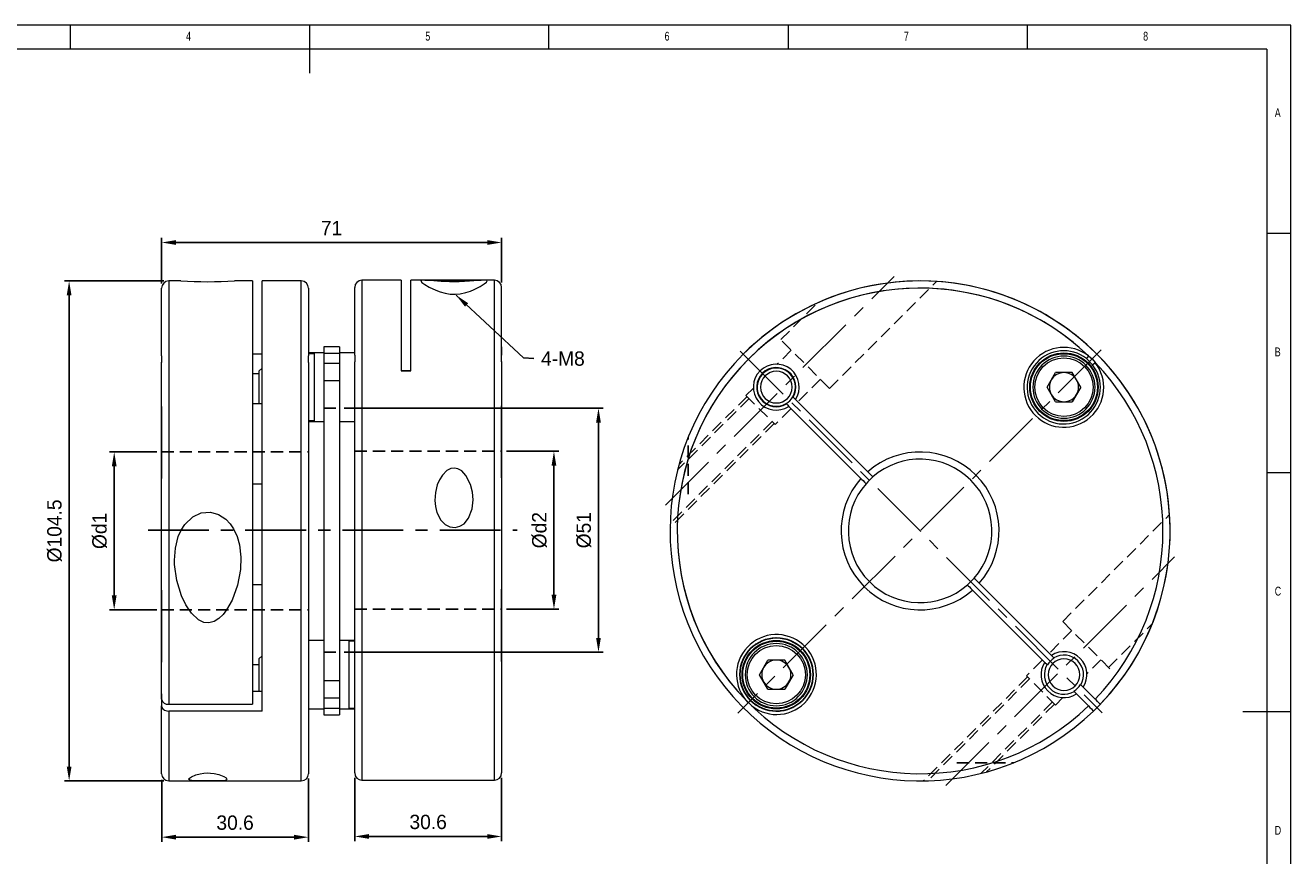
# Model space of a CAD drawing. Header units: millimetres. Extents: x 5 to 415, y 5 to 292.
# Tile 3 of 3: x 151 to 415, y 118 to 292. Entities that reach past the tile are written whole.
import ezdxf

# ---------------------------------------------------------------- set-up
doc = ezdxf.new("R2010")
doc.units = ezdxf.units.MM
doc.header["$LTSCALE"] = 2
doc.header["$PDSIZE"] = -1
doc.linetypes.add('CENTER', pattern=[10.16, 6.35, -1.27, 1.27, -1.27])
doc.linetypes.add('HIDDEN', pattern=[1.905, 1.27, -0.635])
doc.styles.add('SLDTEXTSTYLE0', font='TXT', dxfattribs={"width": 0.75})
doc.dimstyles.new('ISO-25', dxfattribs={"dimtxt": 2.5, "dimasz": 2.5, "dimexe": 1.25, "dimexo": 0.625, "dimtad": 1, "dimtxsty": 'Standard', "dimcen": 2.5, "dimadec": 0, "dimazin": 0, "dimtfac": 1, "dimtmove": 0, "dimatfit": 3, "dimfxl": 0, "dimarcsym": 0})

# ---------------------------------------------------------------- blocks, each defined once
blk = doc.blocks.new('*D3')
at = {"color": 1, "lineweight": -2}
for p, q in [((179.06, 238.06), (179.06, 247.6)), ((182.06, 246.6), (247.11, 246.6)), ((250.11, 238.21), (250.11, 247.6))]:
    blk.add_line(p, q, dxfattribs=at)
at = {"color": 1}
for points in [[(182.06, 247.1), (182.06, 246.1), (179.06, 246.6)], [(247.11, 247.1), (247.11, 246.1), (250.11, 246.6)]]:
    blk.add_solid(points, dxfattribs=at)
at = {"layer": 'Defpoints', "color": 0}
for p in [(250.11, 246.6), (179.06, 237.06), (250.11, 237.21)]:
    blk.add_point(p, dxfattribs=at)
at = {"color": 0, "insert": (214.58, 249.62), "char_height": 3, "attachment_point": 5}
blk.add_mtext('71', dxfattribs=at)
blk = doc.blocks.new('*D4')
at = {"color": 1, "lineweight": -2}
for p, q in [((178.06, 202.81), (168.16, 202.81)), ((169.16, 199.81), (169.16, 172.81)), ((178.06, 169.81), (168.16, 169.81))]:
    blk.add_line(p, q, dxfattribs=at)
at = {"color": 1}
for points in [[(168.66, 199.81), (169.66, 199.81), (169.16, 202.81)], [(168.66, 172.81), (169.66, 172.81), (169.16, 169.81)]]:
    blk.add_solid(points, dxfattribs=at)
at = {"layer": 'Defpoints', "color": 0}
for p in [(179.06, 202.81), (169.16, 169.81), (179.06, 169.81)]:
    blk.add_point(p, dxfattribs=at)
at = {"color": 0, "insert": (166.13, 186.31), "char_height": 3, "attachment_point": 5, "rotation": 90}
blk.add_mtext('%%cd1', dxfattribs=at)
blk = doc.blocks.new('*D5')
at = {"color": 1, "lineweight": -2}
for p, q in [((179.56, 238.56), (158.74, 238.56)), ((159.74, 235.56), (159.74, 137.06)), ((179.56, 134.06), (158.74, 134.06))]:
    blk.add_line(p, q, dxfattribs=at)
at = {"color": 1}
for points in [[(159.24, 235.56), (160.24, 235.56), (159.74, 238.56)], [(159.24, 137.06), (160.24, 137.06), (159.74, 134.06)]]:
    blk.add_solid(points, dxfattribs=at)
at = {"layer": 'Defpoints', "color": 0}
for p in [(180.56, 238.56), (159.74, 134.06), (180.56, 134.06)]:
    blk.add_point(p, dxfattribs=at)
at = {"color": 0, "insert": (156.71, 186.31), "char_height": 3, "attachment_point": 5, "rotation": 90}
blk.add_mtext('%%c104.5', dxfattribs=at)
blk = doc.blocks.new('*D6')
at = {"color": 1, "lineweight": -2}
for p, q in [((179.08, 134.3), (179.08, 121.29)), ((209.76, 134.56), (209.76, 121.29)), ((182.08, 122.29), (206.76, 122.29))]:
    blk.add_line(p, q, dxfattribs=at)
at = {"color": 1}
for points in [[(182.08, 122.79), (182.08, 121.79), (179.08, 122.29)], [(206.76, 122.79), (206.76, 121.79), (209.76, 122.29)]]:
    blk.add_solid(points, dxfattribs=at)
at = {"layer": 'Defpoints', "color": 0}
for p in [(179.08, 135.3), (209.76, 135.56), (209.76, 122.29)]:
    blk.add_point(p, dxfattribs=at)
at = {"color": 0, "insert": (194.42, 125.31), "char_height": 3, "attachment_point": 5}
blk.add_mtext('30.6', dxfattribs=at)
blk = doc.blocks.new('*D7')
at = {"color": 1, "lineweight": -2}
for p, q in [((219.41, 134.71), (219.41, 121.44)), ((250.11, 134.71), (250.11, 121.44)), ((222.41, 122.44), (247.11, 122.44))]:
    blk.add_line(p, q, dxfattribs=at)
at = {"color": 1}
for points in [[(222.41, 122.94), (222.41, 121.94), (219.41, 122.44)], [(247.11, 122.94), (247.11, 121.94), (250.11, 122.44)]]:
    blk.add_solid(points, dxfattribs=at)
at = {"layer": 'Defpoints', "color": 0}
for p in [(219.41, 135.71), (250.11, 135.71), (250.11, 122.44)]:
    blk.add_point(p, dxfattribs=at)
at = {"color": 0, "insert": (234.76, 125.46), "char_height": 3, "attachment_point": 5}
blk.add_mtext('30.6', dxfattribs=at)
blk = doc.blocks.new('*D8')
at = {"color": 1, "lineweight": -2}
for p, q in [((251.11, 202.96), (262.05, 202.96)), ((261.05, 199.96), (261.05, 172.96)), ((251.11, 169.96), (262.05, 169.96))]:
    blk.add_line(p, q, dxfattribs=at)
at = {"color": 1}
for points in [[(260.55, 199.96), (261.55, 199.96), (261.05, 202.96)], [(260.55, 172.96), (261.55, 172.96), (261.05, 169.96)]]:
    blk.add_solid(points, dxfattribs=at)
at = {"layer": 'Defpoints', "color": 0}
for p in [(250.11, 202.96), (250.11, 169.96), (261.05, 169.96)]:
    blk.add_point(p, dxfattribs=at)
at = {"color": 0, "insert": (258.03, 186.46), "char_height": 3, "attachment_point": 5, "rotation": 90}
blk.add_mtext('%%cd2', dxfattribs=at)
blk = doc.blocks.new('*D9')
at = {"color": 1, "lineweight": -2}
for p, q in [((217.21, 211.96), (271.35, 211.96)), ((270.35, 208.96), (270.35, 163.96)), ((217.21, 160.96), (271.35, 160.96))]:
    blk.add_line(p, q, dxfattribs=at)
at = {"color": 1}
for points in [[(269.85, 208.96), (270.85, 208.96), (270.35, 211.96)], [(269.85, 163.96), (270.85, 163.96), (270.35, 160.96)]]:
    blk.add_solid(points, dxfattribs=at)
at = {"layer": 'Defpoints', "color": 0}
for p in [(216.21, 211.96), (216.21, 160.96), (270.35, 160.96)]:
    blk.add_point(p, dxfattribs=at)
at = {"color": 0, "insert": (267.32, 186.46), "char_height": 3, "attachment_point": 5, "rotation": 90}
blk.add_mtext('%%c51', dxfattribs=at)

msp = doc.modelspace()

# ---------------------------------------------------------------- linework, layer by layer
at = {"color": 7, "linetype": 'Continuous', "lineweight": 0}
for p, q in [((415, 292), (5, 292)), ((160, 287), (160, 292)), ((210, 292), (210, 282)), ((260, 287), (260, 292)), ((310, 292), (310, 287)), ((360, 287), (360, 292)), ((415, 5), (415, 292)), ((410, 287), (10, 287)), ((410, 287), (410, 60.25)), ((415, 248.5), (410, 248.5)), ((410, 198.5), (415, 198.5)), ((415, 148.5), (405, 148.5))]:
    msp.add_line(p, q, dxfattribs=at)
at = {"color": 7, "linetype": 'Continuous', "lineweight": 15}
for p, q in [((183.07, 238.56), (180.56, 238.56)), ((180.56, 238.56), (180.56, 150.08)), ((198.06, 238.56), (194.32, 238.56)), ((198.06, 238.56), (198.06, 150.08)), ((208.26, 238.56), (200.06, 238.56)), ((200.06, 148.66), (200.06, 238.56)), ((208.26, 149.36), (208.26, 238.56)), ((229.11, 238.71), (220.91, 238.71)), ((220.91, 238.71), (220.91, 134.21)), ((229.11, 238.71), (229.11, 219.75)), ((248.61, 238.71), (231.11, 238.71)), ((231.11, 219.75), (231.11, 238.71)), ((248.61, 238.71), (246.09, 238.71)), ((248.61, 134.21), (248.61, 238.71)), ((179.06, 222.89), (179.06, 237.06)), ((209.76, 237.06), (209.76, 222.89)), ((219.41, 223.04), (219.41, 237.21)), ((250.11, 223.04), (250.11, 237.21)), ((216.21, 224.77), (212.96, 224.77)), ((212.96, 224.77), (212.96, 223.41)), ((216.21, 224.77), (216.21, 223.41)), ((219.41, 223.51), (219.41, 224.82)), ((250.11, 224.82), (250.11, 223.05)), ((179.06, 222.93), (179.06, 224.67)), ((200.06, 223.25), (198.06, 223.25)), ((209.76, 224.67), (209.76, 223.36)), ((210.96, 223.51), (209.76, 223.51)), ((210.96, 223.36), (209.76, 223.36)), ((212.96, 223.51), (210.96, 223.51)), ((210.96, 223.51), (210.96, 209.21)), ((216.21, 223.41), (212.96, 223.41)), ((212.96, 223.41), (212.96, 221.3)), ((219.41, 223.51), (216.21, 223.51)), ((216.21, 223.41), (216.21, 221.3)), ((372.74, 222.89), (372.3, 222.34)), ((373.6, 221.05), (372.3, 222.34)), ((179.06, 207.97), (179.06, 221.55)), ((179.06, 151.14), (179.06, 221.48)), ((200.06, 220.32), (199.41, 219.67)), ((199.41, 219.67), (199.41, 213.05)), ((209.76, 221.48), (209.76, 135.56)), ((216.21, 221.3), (212.96, 221.3)), ((212.96, 221.3), (212.96, 217.66)), ((216.21, 221.3), (216.21, 217.66)), ((219.41, 135.71), (219.41, 221.63)), ((250.11, 221.7), (250.11, 208.12)), ((250.11, 221.63), (250.11, 135.71)), ((373.6, 221.05), (374.15, 221.48)), ((198.06, 219.19), (199.41, 219.19)), ((216.21, 217.66), (212.96, 217.66)), ((212.96, 217.66), (212.96, 154.96)), ((216.21, 217.66), (216.21, 154.96)), ((364.1, 216.36), (365.86, 219.41)), ((369.37, 219.41), (365.86, 219.41)), ((371.13, 216.36), (369.37, 219.41)), ((365.86, 213.31), (364.1, 216.36)), ((371.13, 216.36), (369.37, 213.31)), ((179.06, 212.33), (179.06, 197.25)), ((198.06, 212.91), (200.06, 212.91)), ((199.41, 213.05), (199.54, 212.91)), ((250.11, 197.4), (250.11, 212.48)), ((310.12, 212.33), (325.21, 197.25)), ((326.62, 198.66), (311.54, 213.75)), ((365.86, 213.31), (369.37, 213.31)), ((209.76, 209.36), (210.96, 209.36)), ((209.76, 209.36), (209.76, 207.97)), ((209.76, 209.21), (210.96, 209.21)), ((210.96, 209.21), (212.96, 209.21)), ((216.21, 209.21), (219.41, 209.21)), ((219.41, 208.12), (219.41, 209.51)), ((179.06, 198.66), (179.06, 202.81)), ((250.11, 202.96), (250.11, 198.81)), ((179.06, 173.93), (179.06, 197.25)), ((198.06, 196.18), (200.06, 196.18)), ((250.11, 197.4), (250.11, 174.03)), ((200.06, 175.02), (198.06, 175.02)), ((365, 160.28), (349.92, 175.37)), ((179.06, 173.95), (179.06, 158.87)), ((250.11, 159.02), (250.11, 174.1)), ((348.5, 173.95), (363.59, 158.87)), ((209.76, 164.64), (209.76, 163.41)), ((219.41, 163.56), (219.41, 164.79)), ((212.96, 163.41), (209.76, 163.41)), ((218.21, 163.41), (216.21, 163.41)), ((219.41, 163.41), (218.21, 163.41)), ((218.21, 163.41), (218.21, 149.11)), ((219.41, 163.26), (218.21, 163.26)), ((179.06, 160.28), (179.06, 161.06)), ((179.06, 152.18), (179.06, 158.87)), ((200.06, 160.22), (199.41, 159.57)), ((199.41, 159.57), (199.41, 152.95)), ((250.11, 161.21), (250.11, 160.43)), ((250.11, 159.02), (250.11, 151.61)), ((303.99, 156.26), (305.75, 159.3)), ((309.27, 159.3), (305.75, 159.3)), ((311.03, 156.26), (309.27, 159.3)), ((363.59, 158.87), (364.1, 158.36)), ((365.51, 159.77), (365, 160.28)), ((199.41, 158.29), (198.06, 158.29)), ((305.75, 153.21), (303.99, 156.26)), ((311.03, 156.26), (309.27, 153.21)), ((216.21, 154.96), (212.96, 154.96)), ((212.96, 154.96), (212.96, 151.32)), ((216.21, 154.96), (216.21, 151.32)), ((371.13, 154.15), (371.06, 154.22)), ((371.64, 153.64), (371.13, 154.15)), ((374.15, 151.14), (371.64, 153.64)), ((179.06, 152.23), (179.06, 149.72)), ((198.06, 152.81), (200.06, 152.81)), ((199.41, 152.95), (199.54, 152.81)), ((216.21, 151.32), (212.96, 151.32)), ((212.96, 151.32), (212.96, 149.2)), ((216.21, 151.32), (216.21, 149.2)), ((305.75, 153.21), (309.27, 153.21)), ((369.65, 152.81), (369.72, 152.74)), ((369.72, 152.74), (370.23, 152.23)), ((370.23, 152.23), (372.73, 149.72)), ((179.06, 135.56), (179.06, 149.72)), ((179.06, 147.94), (179.06, 149.72)), ((180.56, 150.08), (198.06, 150.08)), ((200.06, 148.66), (180.56, 148.66)), ((180.56, 148.66), (180.56, 134.06)), ((208.26, 134.06), (208.26, 149.36)), ((209.76, 149.11), (212.96, 149.11)), ((209.76, 149.11), (209.76, 147.94)), ((216.21, 149.2), (212.96, 149.2)), ((212.96, 149.2), (212.96, 147.84)), ((216.21, 149.2), (216.21, 147.84)), ((216.21, 149.11), (218.21, 149.11)), ((218.21, 149.26), (219.41, 149.26)), ((218.21, 149.11), (219.41, 149.11)), ((219.41, 148.09), (219.41, 149.26)), ((250.11, 149.87), (250.11, 148.09)), ((212.96, 147.84), (216.21, 147.84)), ((180.56, 134.06), (208.26, 134.06)), ((220.91, 134.21), (248.61, 134.21))]:
    msp.add_line(p, q, dxfattribs=at)
for p, q in [((234.09, 238.72), (245.84, 238.7)), ((231.11, 219.75), (229.11, 219.75))]:
    msp.add_line(p, q)
at = {"color": 1, "linetype": 'CENTER'}
for p, q in [((284.34, 191.7), (332.14, 239.5)), ((375.42, 224.17), (299.5, 148.24)), ((299.99, 223.88), (375.58, 148.29)), ((176.23, 186.46), (253.34, 186.46)), ((342.95, 133.08), (390.75, 180.88)), ((218.21, 160.96), (219.41, 160.96))]:
    msp.add_line(p, q, dxfattribs=at)
at = {"color": 5, "linetype": 'HIDDEN'}
for p, q in [((318.64, 216.1), (340.98, 238.45)), ((308.44, 226.3), (316.08, 233.93)), ((318.64, 216.1), (308.74, 226)), ((310.65, 224.09), (307.71, 221.16)), ((316.73, 218.01), (311.94, 213.22)), ((301.39, 214.41), (287.2, 200.22)), ((302.72, 216.16), (301.18, 214.62)), ((301.18, 214.62), (307.26, 208.54)), ((212.96, 211.96), (216.21, 211.96)), ((301.81, 213.98), (286.89, 199.06)), ((310.52, 211.8), (307.26, 208.54)), ((306.62, 209.17), (285.34, 187.89)), ((307.04, 208.75), (285.32, 187.02)), ((289.11, 193.99), (289.11, 205.87)), ((179.06, 202.81), (209.76, 202.81)), ((219.41, 202.96), (250.11, 202.96)), ((367.36, 167.38), (389.7, 189.73)), ((179.06, 169.81), (209.76, 169.81)), ((219.41, 169.96), (250.11, 169.96)), ((367.36, 167.38), (377.26, 157.48)), ((376.96, 157.78), (386.08, 166.9)), ((369.27, 165.47), (364.47, 160.68)), ((212.96, 160.96), (216.21, 160.96)), ((363.06, 159.27), (359.79, 156)), ((375.35, 159.39), (372.41, 156.46)), ((360, 155.79), (338.28, 134.06)), ((360.43, 155.36), (339.15, 134.08)), ((365.87, 149.92), (359.79, 156)), ((367.41, 151.46), (365.87, 149.92)), ((365.24, 150.56), (350.32, 135.64)), ((365.66, 150.13), (351.47, 135.94)), ((345.25, 137.86), (357.13, 137.86))]:
    msp.add_line(p, q, dxfattribs=at)
at = {"color": 7, "linetype": 'Continuous', "lineweight": 15, "flags": 128}
for points in [[(247.12, 238.58), (246.95, 238.71), (246.39, 238.73), (245.84, 238.7), (245.07, 238.63), (244.31, 238.56), (243.4, 238.49), (242.39, 238.43), (241.24, 238.39), (239.25, 238.39), (237.51, 238.46), (235.96, 238.57), (235.11, 238.64), (234.41, 238.7), (233.76, 238.74), (233.37, 238.71), (233.22, 238.55), (233.46, 238.26), (234.05, 237.82), (234.99, 237.27), (236.36, 236.61), (237.24, 236.29), (238.33, 235.99), (239.34, 235.83), (240.46, 235.79), (241.42, 235.88), (242.67, 236.15), (243.6, 236.46), (244.4, 236.8), (245.61, 237.41), (246.48, 237.95), (246.95, 238.32), (247.12, 238.58)], [(179.06, 222.89), (179.06, 222.26), (179.06, 221.48)], [(209.76, 221.48), (209.75, 222.26), (209.76, 222.89)], [(219.41, 223.04), (219.41, 222.41), (219.41, 221.63)], [(250.11, 221.63), (250.1, 222.41), (250.11, 223.04)], [(372.74, 222.89), (373.52, 222.26), (374.15, 221.48)], [(311.54, 213.75), (311.24, 214.05), (311.03, 214.26)], [(309.62, 212.84), (309.82, 212.64), (310.12, 212.33)], [(244.17, 192.78), (244.03, 194.41), (243.63, 195.99), (242.67, 197.9), (241.8, 198.84), (240.99, 199.31), (240.26, 199.46), (239.51, 199.36), (238.7, 198.96), (237.74, 197.99), (237.13, 196.99), (236.68, 195.91), (236.29, 194.32), (236.17, 192.68), (236.27, 191.4), (236.58, 190.16), (237.38, 188.57), (238.33, 187.62), (239.32, 187.13), (240.43, 187.02), (241.4, 187.27), (242.26, 187.82), (243.22, 188.97), (243.97, 190.9), (244.17, 192.78)], [(327.69, 197.6), (327.65, 197.64), (327.49, 197.79), (327.24, 198.05), (327.04, 198.24), (326.7, 198.59), (326.62, 198.66)], [(325.21, 197.25), (325.42, 197.04), (325.63, 196.83), (325.93, 196.53), (326.15, 196.31), (326.26, 196.2), (326.27, 196.18)], [(181.76, 180.22), (181.94, 182.72), (182.56, 185.16), (183.14, 186.46), (183.9, 187.66), (185.57, 189.26), (187.32, 190.07), (189.25, 190.23), (190.97, 189.75), (192.51, 188.75), (193.4, 187.81), (194.12, 186.73), (194.87, 185.11), (195.35, 183.4), (195.65, 180.84), (195.55, 178.27), (194.94, 174.97), (193.8, 171.85), (192.63, 169.78), (191.9, 168.83), (191.03, 168), (190.06, 167.39), (188.92, 167.09), (187.87, 167.2), (186.77, 167.72), (185.29, 169.1), (184.13, 170.83), (183.23, 172.74), (182.24, 175.93), (181.78, 179.29), (181.76, 180.22)], [(347.44, 175.02), (347.44, 175.02), (347.47, 174.99), (347.61, 174.84), (347.86, 174.6), (348.17, 174.29), (348.5, 173.95)], [(349.92, 175.37), (349.81, 175.48), (349.46, 175.82), (349.17, 176.12), (348.96, 176.32), (348.88, 176.4), (348.85, 176.43)], [(375.21, 150.08), (375.21, 150.08), (375.13, 150.16), (374.93, 150.35), (374.65, 150.63), (374.32, 150.97), (374.15, 151.14)], [(179.06, 149.72), (179.12, 149.42), (179.34, 149.1), (179.7, 148.85), (180.15, 148.7), (180.56, 148.66)], [(372.73, 149.72), (373.03, 149.42), (373.35, 149.1), (373.6, 148.85), (373.76, 148.7), (373.8, 148.66)], [(184.71, 134.41), (184.86, 134.65), (185.3, 134.94), (186.21, 135.32), (187.1, 135.55), (187.87, 135.67), (188.57, 135.71), (189.29, 135.69), (190.06, 135.6), (190.99, 135.39), (192.07, 134.97), (192.53, 134.68), (192.7, 134.44), (192.63, 134.28), (192.33, 134.17), (191.55, 134.09), (190.6, 134.06), (189.65, 134.06), (188.56, 134.06), (187.61, 134.06), (186.77, 134.06), (185.8, 134.09), (184.99, 134.19), (184.71, 134.41)]]:
    msp.add_lwpolyline(points, dxfattribs=at)
at = {"color": 7, "linetype": 'Continuous', "lineweight": 15}
for centre, radius in [((367.62, 216.36), 7.15), ((367.62, 216.36), 7), ((367.62, 216.36), 6.1), ((307.51, 156.26), 7.15), ((307.51, 156.26), 7), ((307.51, 156.26), 6.1)]:
    msp.add_circle(centre, radius, dxfattribs=at)
at = {"color": 7, "linetype": 'Continuous', "lineweight": 15, "extrusion": (-7.9297e-32, -1.22461e-16, -1)}
for centre in [(-367.62, 216.36), (-307.51, 156.26)]:
    msp.add_circle(centre, 6.5, dxfattribs=at)
at = {"color": 7, "linetype": 'Continuous', "lineweight": 15, "extrusion": (0, 0, -1)}
for centre in [(-307.51, 216.36), (-367.62, 156.26)]:
    msp.add_circle(centre, 3.31, dxfattribs=at)
msp.add_circle((307.55, 156.29), 7.65)
at = {"color": 7, "linetype": 'Continuous', "lineweight": 15}
for centre, radius, start, end in [((180.56, 237.06), 1.5, 90, 180), ((188.73, 347.31), 108.9, 267.0235, 272.9436), ((208.26, 237.06), 1.5, 0, 90), ((220.91, 237.21), 1.5, 90, 180), ((248.61, 237.21), 1.5, 0, 90), ((337.56, 186.31), 52.25, 316.0966, 313.9034), ((337.56, 186.31), 52.25, 313.9034, 135), ((337.56, 186.31), 50.75, 45, 313.8709), ((337.56, 186.31), 50.75, 46.1263, 223.8737), ((337.56, 186.31), 52.25, 135, 313.9034), ((367.58, 216.32), 8.35, 51.8616, 38.1384), ((367.58, 216.32), 7.65, 51.8616, 38.1384), ((307.51, 216.36), 4.8, 327.0247, 302.9753), ((307.51, 216.36), 4.1, 329.117, 300.883), ((307.51, 216.36), 4, 329.4775, 300.5225), ((337.56, 186.31), 50.75, 316.1291, 43.8737), ((367.62, 216.36), 3.05, 150, 210), ((367.62, 216.36), 3.05, 90, 150), ((367.62, 216.36), 3.05, 30, 90), ((367.62, 216.36), 3.05, 330, 30), ((307.51, 216.36), 4, 300.5225, 329.4775), ((367.62, 216.36), 3.05, 210, 270), ((367.62, 216.36), 3.05, 270, 330), ((337.56, 186.31), 16.5, 318.4746, 131.5254), ((337.56, 186.31), 15, 318.8226, 131.1774), ((337.56, 186.31), 16.5, 138.4746, 311.5254), ((337.56, 186.31), 15, 138.8226, 311.1774), ((337.56, 186.31), 15, 131.1774, 138.8226), ((337.56, 186.31), 15, 311.1774, 318.8496), ((307.55, 156.29), 8.35, 231.8616, 225), ((307.55, 156.29), 7.65, 225, 218.1384), ((307.51, 156.26), 3.05, 90, 150), ((307.51, 156.26), 3.05, 30, 90), ((367.62, 156.26), 4.8, 147.0247, 302.9753), ((367.62, 156.26), 4, 120.5225, 149.4775), ((367.62, 156.26), 4.8, 327.0247, 122.9753), ((367.62, 156.26), 4.1, 329.117, 120.883), ((307.51, 156.26), 3.05, 150, 210), ((307.51, 156.26), 3.05, 330, 30), ((367.62, 156.26), 4.1, 149.117, 300.883), ((307.51, 156.26), 3.05, 210, 270), ((307.51, 156.26), 3.05, 270, 330), ((367.62, 156.26), 4, 300.5225, 329.4775), ((180.38, 151.42), 1.36, 192.0565, 277.4043), ((180.56, 135.56), 1.5, 180, 270), ((208.26, 135.56), 1.5, 270, 0), ((220.91, 135.71), 1.5, 180, 270), ((248.61, 135.71), 1.5, 270, 0)]:
    msp.add_arc(centre, radius, start, end, dxfattribs=at)

# ---------------------------------------------------------------- texts
at = {"color": 7, "linetype": 'Continuous', "lineweight": 0, "char_height": 1.852, "attachment_point": 1, "style": 'SLDTEXTSTYLE0'}
for s, insert in [('{4}', (184.17, 290.65)), ('{5}', (234.17, 290.65)), ('{6}', (284.17, 290.65)), ('{7}', (334.17, 290.65)), ('{8}', (384.17, 290.65)), ('{A}', (411.67, 274.65)), ('{B}', (411.67, 224.65)), ('{C}', (411.67, 174.65)), ('{D}', (411.67, 124.65))]:
    msp.add_mtext(s, dxfattribs=dict(at, insert=insert))
at = {"insert": (258.35, 223.84), "char_height": 3, "width": 3, "attachment_point": 1}
msp.add_mtext('4-M8', dxfattribs=at)

# ---------------------------------------------------------------- dimensions: what is measured, and where the dimension line sits
for base, p1, p2, text, picture, middle in [((250.11, 246.6), (179.06, 237.06), (250.11, 237.21), '71', '*D3', (214.58, 249.62)), ((209.76, 122.29), (179.08, 135.3), (209.76, 135.56), '30.6', '*D6', (194.42, 125.31)), ((250.11, 122.44), (219.41, 135.71), (250.11, 135.71), '30.6', '*D7', (234.76, 125.46))]:
    dim = msp.add_linear_dim(base=base, p1=p1, p2=p2, text=text, dimstyle='ISO-25', override={"dimtxt": 3, "dimasz": 3, "dimexe": 1, "dimexo": 1, "dimgap": 1.524, "dimdec": 0, "dimzin": 0, "dimclrd": 1, "dimclre": 1, "dimtdec": 0, "dimtzin": 0})
    dim.commit()
    dim.dimension.update_dxf_attribs({"geometry": picture, "text_midpoint": middle})
for base, p1, p2, text, picture, middle in [((159.74, 134.06), (180.56, 238.56), (180.56, 134.06), '%%c104.5', '*D5', (156.71, 186.31)), ((270.35, 160.96), (216.21, 211.96), (216.21, 160.96), '%%c51', '*D9', (267.32, 186.46)), ((169.16, 169.81), (179.06, 202.81), (179.06, 169.81), '%%cd1', '*D4', (166.13, 186.31)), ((261.05, 169.96), (250.11, 202.96), (250.11, 169.96), '%%cd2', '*D8', (258.03, 186.46))]:
    dim = msp.add_linear_dim(base=base, p1=p1, p2=p2, angle=90, text=text, dimstyle='ISO-25', override={"dimtxt": 3, "dimasz": 3, "dimexe": 1, "dimexo": 1, "dimgap": 1.524, "dimdec": 0, "dimzin": 0, "dimclrd": 1, "dimclre": 1, "dimtdec": 0, "dimtzin": 0})
    dim.commit()
    dim.dimension.update_dxf_attribs({"geometry": picture, "text_midpoint": middle})

# ---------------------------------------------------------------- leaders
at = {"annotation_type": 0, "has_hookline": 1, "hookline_direction": 0, "text_width": 12}
msp.add_leader([(240.61, 235.59), (254.66, 222.49), (256.82, 222.34)], dimstyle='ISO-25', override={"dimtxt": 3, "dimasz": 3, "dimexe": 1, "dimexo": 1, "dimgap": 1.524, "dimtad": 0, "dimdec": 0, "dimzin": 0, "dimclrd": 1, "dimclre": 1, "dimtdec": 0, "dimtzin": 0}, dxfattribs=at)

doc.saveas('drawing.dxf')
